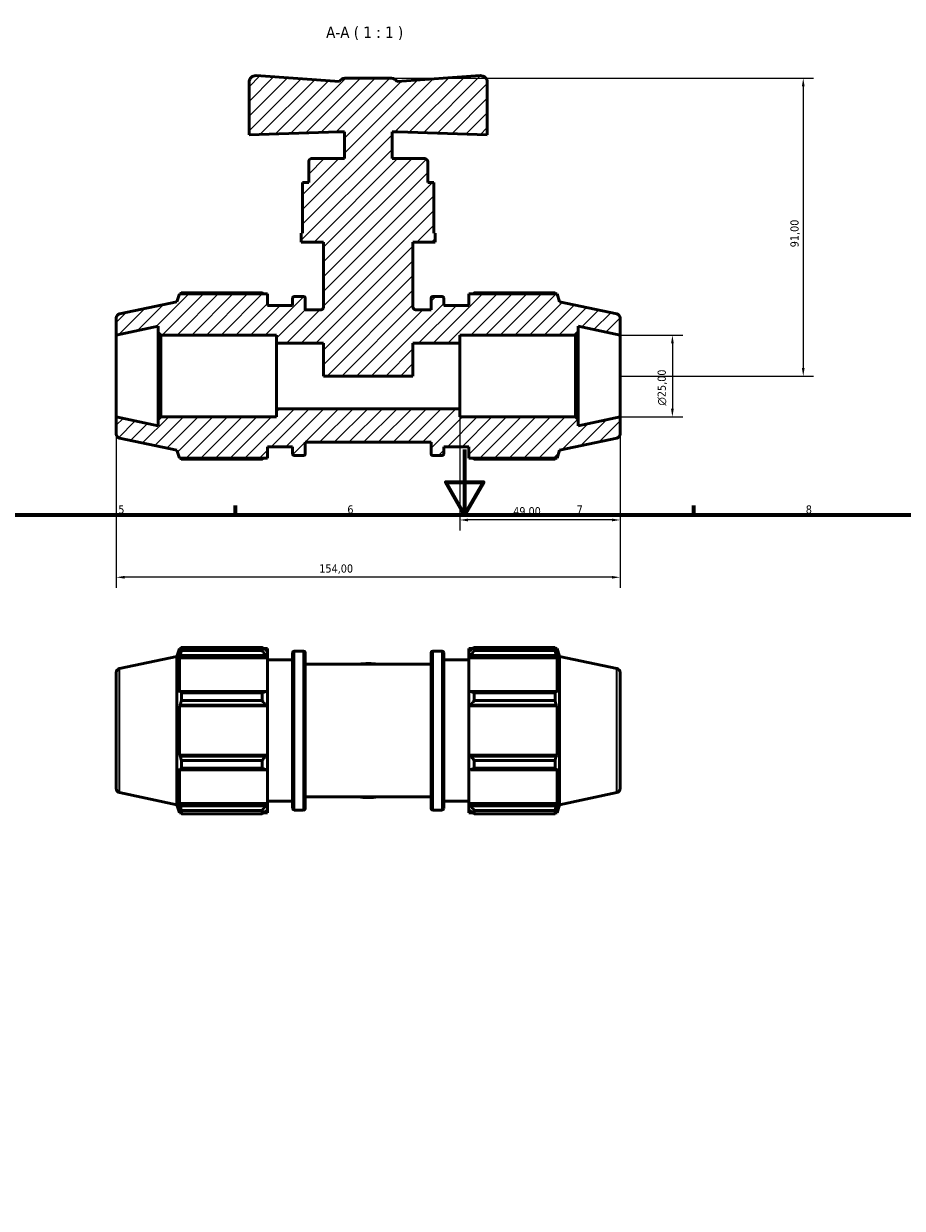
# Model space of a CAD drawing. Header units: millimetres. Extents: x 0 to 894, y 0 to 724.
# Tile 4 of 6: x 286 to 554, y 362 to 724. Entities that reach past the tile are written whole.
import ezdxf

# ---------------------------------------------------------------- set-up
doc = ezdxf.new("R2010")
doc.units = ezdxf.units.MM
for name, color, linetype, lineweight in [('Border (ISO)', 7, 'Continuous', 70), ('Dimension (ISO)', 7, 'Continuous', 25), ('Hatch (ISO)', 7, 'Continuous', 18), ('Symbol (ISO)', 7, 'Continuous', 25), ('Visible (ISO)', 7, 'Continuous', 50), ('Visible Narrow (ISO)', 7, 'Continuous', 35)]:
    doc.layers.add(name, color=color, linetype=linetype, lineweight=lineweight)
doc.styles.add('Label Text (ISO)', font='tahoma.ttf')
doc.styles.add('Note Text (ISO)', font='tahoma.ttf')
doc.dimstyles.new('Default (ISO)', dxfattribs={"dimtxt": 2.5, "dimasz": 2.5, "dimexe": 3.175, "dimexo": 0, "dimgap": 0.762, "dimtad": 1, "dimrnd": 1e-08, "dimzin": 0, "dimtxsty": 'Note Text (ISO)', "dimcen": 0.09, "dimdle": 10, "dimclrd": 256, "dimclre": 256, "dimclrt": 232, "dimazin": 0, "dimtfac": 1.40208, "dimtmove": 0, "dimatfit": 3, "dimfxl": 1, "dimtolj": 1, "dimtzin": 0, "dimlwd": -1, "dimlwe": -1, "dimarcsym": 0})

# ---------------------------------------------------------------- blocks, each defined once
blk = doc.blocks.new('Borders Default Border')
at = {"layer": 'Border (ISO)'}
for p, q in [((350.42, 574), (350.42, 576.9)), ((490.58, 574), (490.58, 576.9))]:
    blk.add_line(p, q, dxfattribs=at)
at = {"layer": 'Border (ISO)', "flags": 128}
for points in [[(420.5, 594), (420.5, 574), (414.73, 584), (426.27, 584), (420.5, 574)], [(20, 20), (20, 574), (821, 574), (821, 20), (20, 20)]]:
    blk.add_lwpolyline(points, dxfattribs=at)
at = {"layer": 'Border (ISO)', "color": 232, "true_color": 0xca0064, "char_height": 2.5, "attachment_point": 7, "style": 'Note Text (ISO)'}
for s, insert in [('5', (314.64, 574.35)), ('6', (384.66, 574.35)), ('7', (454.77, 574.4)), ('8', (524.81, 574.34))]:
    blk.add_mtext(s, dxfattribs=dict(at, insert=insert))
blk = doc.blocks.new('*D7')
at = {"layer": 'Defpoints', "color": 0, "transparency": 16777216}
for p in [(468.03, 628.93), (468.03, 603.93), (484.03, 603.93)]:
    blk.add_point(p, dxfattribs=at)
at = {"layer": 'Dimension (ISO)', "transparency": 16777216}
for p, q in [((468.03, 628.93), (487.21, 628.93)), ((484.03, 626.43), (484.03, 606.43)), ((468.03, 603.93), (487.21, 603.93))]:
    blk.add_line(p, q, dxfattribs=at)
for points in [[(483.61, 626.43), (484.45, 626.43), (484.03, 628.93)], [(483.61, 606.43), (484.45, 606.43), (484.03, 603.93)]]:
    blk.add_solid(points, dxfattribs=at)
at = {"layer": 'Dimension (ISO)', "color": 232, "true_color": 0xca0064, "transparency": 16777216, "insert": (479.51, 607.38), "char_height": 2.5, "attachment_point": 1, "rotation": 90, "style": 'Note Text (ISO)'}
blk.add_mtext('\\A1;\\fAIGDT|b0|i0;\\H2.5000;\\ln\\fTahoma|b0|i0;\\H2.5000;25,00', dxfattribs=at)
blk = doc.blocks.new('*D8')
at = {"layer": 'Defpoints', "color": 0, "transparency": 16777216}
for p in [(419.03, 606.43), (468.03, 603.93), (419.03, 572.43)]:
    blk.add_point(p, dxfattribs=at)
at = {"layer": 'Dimension (ISO)', "transparency": 16777216}
for p, q in [((419.03, 606.43), (419.03, 569.26)), ((468.03, 603.93), (468.03, 569.26)), ((465.53, 572.43), (421.53, 572.43))]:
    blk.add_line(p, q, dxfattribs=at)
for points in [[(421.53, 572.85), (421.53, 572.01), (419.03, 572.43)], [(465.53, 572.85), (465.53, 572.01), (468.03, 572.43)]]:
    blk.add_solid(points, dxfattribs=at)
at = {"layer": 'Dimension (ISO)', "color": 232, "true_color": 0xca0064, "transparency": 16777216, "insert": (435.36, 576.36), "char_height": 2.5, "attachment_point": 1, "style": 'Note Text (ISO)'}
blk.add_mtext('\\A1;49,00', dxfattribs=at)
blk = doc.blocks.new('*D9')
at = {"layer": 'Defpoints', "color": 0, "transparency": 16777216}
for p in [(398.13, 707.43), (468.03, 616.43), (524.03, 616.43)]:
    blk.add_point(p, dxfattribs=at)
at = {"layer": 'Dimension (ISO)', "transparency": 16777216}
for p, q in [((398.13, 707.43), (527.21, 707.43)), ((524.03, 704.93), (524.03, 618.93)), ((468.03, 616.43), (527.21, 616.43))]:
    blk.add_line(p, q, dxfattribs=at)
for points in [[(523.61, 704.93), (524.45, 704.93), (524.03, 707.43)], [(523.61, 618.93), (524.45, 618.93), (524.03, 616.43)]]:
    blk.add_solid(points, dxfattribs=at)
at = {"layer": 'Dimension (ISO)', "color": 232, "true_color": 0xca0064, "transparency": 16777216, "insert": (520.1, 655.78), "char_height": 2.5, "attachment_point": 1, "rotation": 90, "style": 'Note Text (ISO)'}
blk.add_mtext('\\A1;91,00', dxfattribs=at)
blk = doc.blocks.new('*D11')
at = {"layer": 'Defpoints', "color": 0, "transparency": 16777216}
for p in [(314.03, 603.93), (468.03, 603.93), (314.03, 554.92)]:
    blk.add_point(p, dxfattribs=at)
at = {"layer": 'Dimension (ISO)', "transparency": 16777216}
for p, q in [((314.03, 603.93), (314.03, 551.74)), ((468.03, 603.93), (468.03, 551.74)), ((465.53, 554.92), (316.53, 554.92))]:
    blk.add_line(p, q, dxfattribs=at)
for points in [[(316.53, 555.33), (316.53, 554.5), (314.03, 554.92)], [(465.53, 555.33), (465.53, 554.5), (468.03, 554.92)]]:
    blk.add_solid(points, dxfattribs=at)
at = {"layer": 'Dimension (ISO)', "color": 232, "true_color": 0xca0064, "transparency": 16777216, "insert": (376.08, 558.85), "char_height": 2.5, "attachment_point": 1, "style": 'Note Text (ISO)'}
blk.add_mtext('\\A1;154,00', dxfattribs=at)

msp = doc.modelspace()

# ---------------------------------------------------------------- hatches: boundary and pattern name
at = {"layer": 'Hatch (ISO)'}
h = msp.add_hatch(dxfattribs=at)
h.set_pattern_fill('ANSI31', color=256, scale=25.4, style=0)
h.set_pattern_definition([(45, (0, 0), (-2.245064, 2.245064), [])])
edge = h.paths.add_edge_path()
edge.add_ellipse((466.781, 598.693), major_axis=(0.26, -1.223), ratio=1, start_angle=0, end_angle=78)
edge.add_line((468.031, 598.693), (468.031, 603.931))
edge.add_line((468.031, 603.931), (455.198, 601.203))
edge.add_line((455.198, 601.203), (455.198, 603.181))
edge.add_line((455.198, 603.181), (454.448, 603.931))
edge.add_line((454.448, 603.931), (419.031, 603.931))
edge.add_line((419.031, 603.931), (419.031, 606.431))
edge.add_line((419.031, 606.431), (363.031, 606.431))
edge.add_line((363.031, 606.431), (363.031, 603.931))
edge.add_line((363.031, 603.931), (327.615, 603.931))
edge.add_line((327.615, 603.931), (326.865, 603.181))
edge.add_line((326.865, 603.181), (326.865, 601.203))
edge.add_line((326.865, 601.203), (314.031, 603.931))
edge.add_line((314.031, 603.931), (314.031, 598.693))
edge.add_ellipse((315.281, 598.693), major_axis=(-1.25, 0), ratio=1, start_angle=0, end_angle=78)
edge.add_line((315.021, 597.471), (332.511, 593.753))
edge.add_line((332.511, 593.753), (333.301, 591.321))
edge.add_line((333.301, 591.321), (360.231, 591.321))
edge.add_line((360.231, 591.321), (360.231, 594.831))
edge.add_line((360.231, 594.831), (367.931, 594.831))
edge.add_line((367.931, 594.831), (367.931, 592.631))
edge.add_ellipse((368.431, 592.631), major_axis=(-0.5, 0), ratio=1, start_angle=0, end_angle=90)
edge.add_line((368.431, 592.131), (371.281, 592.131))
edge.add_ellipse((371.281, 592.631), major_axis=(0, -0.5), ratio=1, start_angle=0, end_angle=90)
edge.add_line((371.781, 592.631), (371.781, 596.181))
edge.add_line((371.781, 596.181), (410.281, 596.181))
edge.add_line((410.281, 596.181), (410.281, 592.631))
edge.add_ellipse((410.781, 592.631), major_axis=(-0.5, 0), ratio=1, start_angle=0, end_angle=90)
edge.add_line((410.781, 592.131), (413.631, 592.131))
edge.add_ellipse((413.631, 592.631), major_axis=(0, -0.5), ratio=1, start_angle=0, end_angle=90)
edge.add_line((414.131, 592.631), (414.131, 594.831))
edge.add_line((414.131, 594.831), (421.831, 594.831))
edge.add_line((421.831, 594.831), (421.831, 591.321))
edge.add_line((421.831, 591.321), (448.761, 591.321))
edge.add_line((448.761, 591.321), (449.551, 593.753))
edge.add_line((449.551, 593.753), (467.041, 597.471))
edge = h.paths.add_edge_path()
edge.add_ellipse((466.781, 634.169), major_axis=(1.25, 0), ratio=1, start_angle=0, end_angle=78)
edge.add_line((467.041, 635.391), (449.551, 639.109))
edge.add_line((449.551, 639.109), (448.761, 641.541))
edge.add_line((448.761, 641.541), (421.831, 641.541))
edge.add_line((421.831, 641.541), (421.831, 638.031))
edge.add_line((421.831, 638.031), (414.131, 638.031))
edge.add_line((414.131, 638.031), (414.131, 640.231))
edge.add_ellipse((413.631, 640.231), major_axis=(0.5, 0), ratio=1, start_angle=0, end_angle=90)
edge.add_line((413.631, 640.731), (410.781, 640.731))
edge.add_ellipse((410.781, 640.231), major_axis=(0, 0.5), ratio=1, start_angle=0, end_angle=90)
edge.add_line((410.281, 640.231), (410.281, 636.681))
edge.add_line((410.281, 636.681), (405.591, 636.681))
edge.add_spline(control_points=[(405.591, 636.681), (405.53, 636.681), (405.469, 636.687), (405.349, 636.712), (405.291, 636.73), (405.126, 636.8), (405.027, 636.867), (404.86, 637.036), (404.794, 637.136), (404.704, 637.355), (404.681, 637.473), (404.681, 637.591)], knot_values=[-0.1433081, -0.1433081, -0.1433081, -0.1433081, -0.124977, -0.124977, -0.1066459, -0.1066459, -0.0710973, -0.0710973, -0.0355486, -0.0355486, 0, 0, 0, 0], degree=3, periodic=0)
edge.add_line((404.681, 637.591), (404.681, 657.381))
edge.add_line((404.681, 657.381), (411.506, 657.381))
edge.add_line((411.506, 657.381), (411.506, 660.111))
edge.add_line((411.506, 660.111), (411.097, 660.111))
edge.add_line((411.097, 660.111), (411.097, 675.581))
edge.add_line((411.097, 675.581), (409.231, 675.581))
edge.add_line((409.231, 675.581), (409.231, 681.951))
edge.add_ellipse((408.321, 681.951), major_axis=(0.91, 0), ratio=1, start_angle=0, end_angle=90)
edge.add_line((408.321, 682.861), (398.311, 682.861))
edge.add_line((398.311, 682.861), (398.311, 691.051))
edge.add_line((398.311, 691.051), (400.131, 691.051))
edge.add_line((400.131, 691.051), (427.431, 690.098))
edge.add_line((427.431, 690.098), (427.431, 706.24))
edge.add_ellipse((425.431, 706.24), major_axis=(2, 0), ratio=1, start_angle=0, end_angle=94)
edge.add_line((425.292, 708.235), (399.849, 706.456))
edge.add_ellipse((398.131, 705.431), major_axis=(1.718, 1.025), ratio=1, start_angle=0, end_angle=59.18321)
edge.add_line((398.131, 707.431), (383.931, 707.431))
edge.add_ellipse((383.931, 705.431), major_axis=(0, 2), ratio=1, start_angle=0, end_angle=59.18321)
edge.add_line((382.214, 706.456), (356.771, 708.235))
edge.add_ellipse((356.631, 706.24), major_axis=(0.14, 1.995), ratio=1, start_angle=0, end_angle=94)
edge.add_line((354.631, 706.24), (354.631, 690.098))
edge.add_line((354.631, 690.098), (381.931, 691.051))
edge.add_line((381.931, 691.051), (383.751, 691.051))
edge.add_line((383.751, 691.051), (383.751, 682.861))
edge.add_line((383.751, 682.861), (373.741, 682.861))
edge.add_ellipse((373.741, 681.951), major_axis=(0, 0.91), ratio=1, start_angle=0, end_angle=90)
edge.add_line((372.831, 681.951), (372.831, 675.581))
edge.add_line((372.831, 675.581), (370.966, 675.581))
edge.add_line((370.966, 675.581), (370.966, 660.111))
edge.add_line((370.966, 660.111), (370.556, 660.111))
edge.add_line((370.556, 660.111), (370.556, 657.381))
edge.add_line((370.556, 657.381), (377.381, 657.381))
edge.add_line((377.381, 657.381), (377.381, 637.591))
edge.add_spline(control_points=[(377.381, 637.591), (377.381, 637.53), (377.375, 637.469), (377.351, 637.349), (377.332, 637.291), (377.262, 637.125), (377.195, 637.027), (377.026, 636.86), (376.926, 636.794), (376.707, 636.704), (376.59, 636.681), (376.471, 636.681)], knot_values=[-0.1433081, -0.1433081, -0.1433081, -0.1433081, -0.124977, -0.124977, -0.1066459, -0.1066459, -0.0710973, -0.0710973, -0.0355486, -0.0355486, 0, 0, 0, 0], degree=3, periodic=0)
edge.add_line((376.471, 636.681), (371.781, 636.681))
edge.add_line((371.781, 636.681), (371.781, 640.231))
edge.add_ellipse((371.281, 640.231), major_axis=(0.5, 0), ratio=1, start_angle=0, end_angle=90)
edge.add_line((371.281, 640.731), (368.431, 640.731))
edge.add_ellipse((368.431, 640.231), major_axis=(0, 0.5), ratio=1, start_angle=0, end_angle=90)
edge.add_line((367.931, 640.231), (367.931, 638.031))
edge.add_line((367.931, 638.031), (360.231, 638.031))
edge.add_line((360.231, 638.031), (360.231, 641.541))
edge.add_line((360.231, 641.541), (333.301, 641.541))
edge.add_line((333.301, 641.541), (332.511, 639.109))
edge.add_line((332.511, 639.109), (315.021, 635.391))
edge.add_ellipse((315.281, 634.169), major_axis=(-0.26, 1.223), ratio=1, start_angle=0, end_angle=78)
edge.add_line((314.031, 634.169), (314.031, 628.931))
edge.add_line((314.031, 628.931), (326.865, 631.659))
edge.add_line((326.865, 631.659), (326.865, 629.681))
edge.add_line((326.865, 629.681), (327.615, 628.931))
edge.add_line((327.615, 628.931), (363.031, 628.931))
edge.add_line((363.031, 628.931), (363.031, 626.431))
edge.add_line((363.031, 626.431), (377.381, 626.431))
edge.add_line((377.381, 626.431), (377.381, 616.431))
edge.add_line((377.381, 616.431), (404.681, 616.431))
edge.add_line((404.681, 616.431), (404.681, 626.431))
edge.add_line((404.681, 626.431), (419.031, 626.431))
edge.add_line((419.031, 626.431), (419.031, 628.931))
edge.add_line((419.031, 628.931), (454.448, 628.931))
edge.add_line((454.448, 628.931), (455.198, 629.681))
edge.add_line((455.198, 629.681), (455.198, 631.659))
edge.add_line((455.198, 631.659), (468.031, 628.931))
edge.add_line((468.031, 628.931), (468.031, 634.169))

# ---------------------------------------------------------------- linework, layer by layer
at = {"layer": 'Visible (ISO)'}
for p, q in [((354.631, 706.24), (354.631, 690.098)), ((382.214, 706.456), (356.771, 708.235)), ((398.131, 707.431), (383.931, 707.431)), ((425.292, 708.235), (399.849, 706.456)), ((427.431, 690.098), (427.431, 706.24)), ((354.631, 690.098), (381.931, 691.051)), ((381.931, 691.051), (383.751, 691.051)), ((383.751, 691.051), (383.751, 682.861)), ((398.311, 682.861), (398.311, 691.051)), ((398.311, 691.051), (400.131, 691.051)), ((400.131, 691.051), (427.431, 690.098)), ((372.831, 681.951), (372.831, 675.581)), ((383.751, 682.861), (373.741, 682.861)), ((408.321, 682.861), (398.311, 682.861)), ((409.231, 675.581), (409.231, 681.951)), ((372.831, 675.581), (370.966, 675.581)), ((370.966, 675.581), (370.966, 660.111)), ((411.097, 675.581), (409.231, 675.581)), ((411.097, 660.111), (411.097, 675.581)), ((370.966, 660.111), (370.556, 660.111)), ((370.556, 660.111), (370.556, 657.381)), ((411.506, 660.111), (411.097, 660.111)), ((411.506, 657.381), (411.506, 660.111)), ((370.556, 657.381), (377.381, 657.381)), ((377.381, 657.381), (377.381, 637.591)), ((404.681, 637.591), (404.681, 657.381)), ((404.681, 657.381), (411.506, 657.381)), ((333.301, 641.541), (332.511, 639.109)), ((360.231, 641.541), (333.301, 641.541)), ((358.611, 641.836), (333.916, 641.836)), ((360.231, 638.031), (360.231, 641.541)), ((448.761, 641.541), (421.831, 641.541)), ((421.831, 641.541), (421.831, 638.031)), ((448.147, 641.836), (423.451, 641.836)), ((449.551, 639.109), (448.761, 641.541)), ((332.511, 639.109), (315.021, 635.391)), ((367.931, 638.031), (360.231, 638.031)), ((367.931, 640.231), (367.931, 638.031)), ((371.281, 640.731), (368.431, 640.731)), ((371.781, 636.681), (371.781, 640.231)), ((410.281, 640.231), (410.281, 636.681)), ((413.631, 640.731), (410.781, 640.731)), ((414.131, 638.031), (414.131, 640.231)), ((421.831, 638.031), (414.131, 638.031)), ((467.041, 635.391), (449.551, 639.109)), ((314.031, 634.169), (314.031, 628.931)), ((376.471, 636.681), (371.781, 636.681)), ((410.281, 636.681), (405.591, 636.681)), ((468.031, 628.931), (468.031, 634.169)), ((314.031, 628.931), (326.865, 631.659)), ((326.865, 631.659), (326.865, 629.681)), ((455.198, 629.681), (455.198, 631.659)), ((455.198, 631.659), (468.031, 628.931)), ((314.031, 603.931), (314.031, 628.931)), ((326.865, 629.681), (327.615, 628.931)), ((326.865, 629.681), (326.865, 603.181)), ((327.615, 628.931), (363.031, 628.931)), ((327.615, 603.931), (327.615, 628.931)), ((363.031, 628.931), (363.031, 626.431)), ((363.031, 626.431), (377.381, 626.431)), ((363.031, 606.431), (363.031, 626.431)), ((377.381, 626.431), (377.381, 616.431)), ((404.681, 616.431), (404.681, 626.431)), ((404.681, 626.431), (419.031, 626.431)), ((419.031, 626.431), (419.031, 628.931)), ((419.031, 628.931), (454.448, 628.931)), ((419.031, 606.431), (419.031, 626.431)), ((454.448, 628.931), (455.198, 629.681)), ((454.448, 628.931), (454.448, 603.931)), ((455.198, 603.181), (455.198, 629.681)), ((468.031, 603.931), (468.031, 628.931)), ((377.381, 616.431), (404.681, 616.431)), ((419.031, 606.431), (363.031, 606.431)), ((363.031, 606.431), (363.031, 603.931)), ((419.031, 603.931), (419.031, 606.431)), ((326.865, 601.203), (314.031, 603.931)), ((314.031, 603.931), (314.031, 598.693)), ((327.615, 603.931), (326.865, 603.181)), ((326.865, 603.181), (326.865, 601.203)), ((363.031, 603.931), (327.615, 603.931)), ((454.448, 603.931), (419.031, 603.931)), ((455.198, 603.181), (454.448, 603.931)), ((468.031, 603.931), (455.198, 601.203)), ((455.198, 601.203), (455.198, 603.181)), ((468.031, 598.693), (468.031, 603.931)), ((315.021, 597.471), (332.511, 593.753)), ((449.551, 593.753), (467.041, 597.471)), ((360.231, 591.321), (360.231, 594.831)), ((360.231, 594.831), (367.931, 594.831)), ((367.931, 594.831), (367.931, 592.631)), ((371.781, 592.631), (371.781, 596.181)), ((371.781, 596.181), (410.281, 596.181)), ((410.281, 596.181), (410.281, 592.631)), ((414.131, 592.631), (414.131, 594.831)), ((414.131, 594.831), (421.831, 594.831)), ((421.831, 594.831), (421.831, 591.321)), ((332.511, 593.753), (333.301, 591.321)), ((333.301, 591.321), (360.231, 591.321)), ((333.916, 591.026), (358.611, 591.026)), ((368.431, 592.131), (371.281, 592.131)), ((410.781, 592.131), (413.631, 592.131)), ((421.831, 591.321), (448.761, 591.321)), ((423.451, 591.026), (448.147, 591.026)), ((448.761, 591.321), (449.551, 593.753)), ((332.511, 530.749), (333.301, 533.181)), ((333.301, 533.181), (333.301, 532.019)), ((333.301, 533.181), (333.763, 533.181)), ((333.565, 532.792), (333.301, 532.019)), ((333.916, 532.5), (333.916, 533.476)), ((333.916, 533.476), (358.611, 533.476)), ((358.611, 532.5), (333.916, 532.5)), ((358.611, 532.5), (358.611, 533.476)), ((359.082, 533.181), (360.231, 533.181)), ((360.231, 532.276), (359.691, 532.792)), ((360.231, 532.276), (360.231, 533.181)), ((360.231, 532.276), (360.231, 530.583)), ((368.431, 532.371), (371.281, 532.371)), ((410.781, 532.371), (413.631, 532.371)), ((421.831, 533.181), (421.831, 532.276)), ((421.831, 533.181), (422.981, 533.181)), ((422.371, 532.792), (421.831, 532.276)), ((421.831, 530.583), (421.831, 532.276)), ((423.451, 533.476), (423.451, 532.5)), ((423.451, 533.476), (448.147, 533.476)), ((448.147, 532.5), (423.451, 532.5)), ((448.147, 532.5), (448.147, 533.476)), ((448.3, 533.181), (448.761, 533.181)), ((448.761, 532.019), (448.498, 532.792)), ((448.761, 532.019), (448.761, 533.181)), ((449.551, 530.749), (448.761, 533.181)), ((315.021, 527.032), (332.511, 530.749)), ((332.511, 485.393), (332.511, 530.749)), ((333.301, 530.344), (333.565, 531.062)), ((360.231, 530.344), (333.301, 530.344)), ((333.301, 530.344), (333.301, 519.666)), ((333.565, 531.062), (359.691, 531.062)), ((359.691, 531.062), (360.231, 530.583)), ((360.231, 530.583), (360.231, 530.344)), ((360.231, 519.79), (360.231, 530.344)), ((360.231, 529.671), (367.931, 529.671)), ((367.931, 484.271), (367.931, 531.871)), ((371.781, 531.871), (371.781, 484.271)), ((410.281, 484.271), (410.281, 531.871)), ((414.131, 531.871), (414.131, 484.271)), ((414.131, 529.671), (421.831, 529.671)), ((421.831, 530.583), (422.371, 531.062)), ((421.831, 530.344), (421.831, 530.583)), ((421.831, 530.344), (421.831, 519.79)), ((421.831, 530.344), (448.761, 530.344)), ((422.371, 531.062), (448.498, 531.062)), ((448.498, 531.062), (448.761, 530.344)), ((448.761, 519.666), (448.761, 530.344)), ((449.551, 485.393), (449.551, 530.749)), ((467.041, 527.032), (449.551, 530.749)), ((314.031, 525.809), (314.031, 490.333)), ((371.781, 528.321), (410.281, 528.321)), ((468.031, 525.809), (468.031, 490.333)), ((333.565, 520.04), (333.301, 519.666)), ((359.691, 520.04), (333.565, 520.04)), ((333.916, 517.214), (333.916, 519.571)), ((333.916, 519.571), (358.611, 519.571)), ((358.611, 517.214), (358.611, 519.571)), ((360.231, 519.79), (359.691, 520.04)), ((360.231, 519.79), (360.231, 515.703)), ((422.371, 520.04), (421.831, 519.79)), ((421.831, 515.703), (421.831, 519.79)), ((448.498, 520.04), (422.371, 520.04)), ((423.451, 519.571), (423.451, 517.214)), ((423.451, 519.571), (448.147, 519.571)), ((448.147, 517.214), (448.147, 519.571)), ((448.761, 519.666), (448.498, 520.04)), ((333.301, 515.622), (333.565, 515.865)), ((360.231, 515.622), (333.301, 515.622)), ((333.301, 515.622), (333.301, 500.52)), ((333.565, 515.865), (359.691, 515.865)), ((358.611, 517.214), (333.916, 517.214)), ((359.691, 515.865), (360.231, 515.703)), ((360.231, 515.703), (360.231, 515.622)), ((360.231, 500.52), (360.231, 515.622)), ((421.831, 515.703), (422.371, 515.865)), ((421.831, 515.622), (421.831, 515.703)), ((421.831, 515.622), (421.831, 500.52)), ((421.831, 515.622), (448.761, 515.622)), ((422.371, 515.865), (448.498, 515.865)), ((448.147, 517.214), (423.451, 517.214)), ((448.498, 515.865), (448.761, 515.622)), ((448.761, 500.52), (448.761, 515.622)), ((333.565, 500.277), (333.301, 500.52)), ((360.231, 500.52), (333.301, 500.52)), ((359.691, 500.277), (333.565, 500.277)), ((360.231, 500.439), (359.691, 500.277)), ((360.231, 500.52), (360.231, 500.439)), ((360.231, 500.439), (360.231, 496.352)), ((421.831, 500.439), (421.831, 500.52)), ((421.831, 500.52), (448.761, 500.52)), ((421.831, 496.352), (421.831, 500.439)), ((422.371, 500.277), (421.831, 500.439)), ((448.498, 500.277), (422.371, 500.277)), ((448.761, 500.52), (448.498, 500.277)), ((333.301, 496.477), (333.565, 496.103)), ((333.301, 496.477), (333.301, 485.798)), ((333.565, 496.103), (359.691, 496.103)), ((333.916, 496.572), (333.916, 498.929)), ((333.916, 498.929), (358.611, 498.929)), ((358.611, 496.572), (333.916, 496.572)), ((358.611, 496.572), (358.611, 498.929)), ((359.691, 496.103), (360.231, 496.352)), ((360.231, 485.798), (360.231, 496.352)), ((421.831, 496.352), (422.371, 496.103)), ((421.831, 496.352), (421.831, 485.798)), ((422.371, 496.103), (448.498, 496.103)), ((423.451, 498.929), (423.451, 496.572)), ((423.451, 498.929), (448.147, 498.929)), ((448.147, 496.572), (423.451, 496.572)), ((448.147, 496.572), (448.147, 498.929)), ((448.498, 496.103), (448.761, 496.477)), ((448.761, 485.798), (448.761, 496.477)), ((315.021, 489.111), (332.511, 485.393)), ((467.041, 489.111), (449.551, 485.393)), ((332.511, 485.393), (333.301, 482.961)), ((333.565, 485.08), (333.301, 485.798)), ((360.231, 485.798), (333.301, 485.798)), ((360.231, 485.559), (359.691, 485.08)), ((360.231, 486.471), (367.931, 486.471)), ((360.231, 485.798), (360.231, 485.559)), ((360.231, 485.559), (360.231, 483.866)), ((371.781, 487.821), (410.281, 487.821)), ((414.131, 486.471), (421.831, 486.471)), ((421.831, 485.559), (421.831, 485.798)), ((421.831, 485.798), (448.761, 485.798)), ((421.831, 483.866), (421.831, 485.559)), ((422.371, 485.08), (421.831, 485.559)), ((448.761, 485.798), (448.498, 485.08)), ((449.551, 485.393), (448.761, 482.961)), ((333.301, 484.123), (333.565, 483.351)), ((333.301, 484.123), (333.301, 482.961)), ((333.301, 482.961), (333.763, 482.961)), ((359.691, 485.08), (333.565, 485.08)), ((333.916, 482.666), (333.916, 483.642)), ((333.916, 483.642), (358.611, 483.642)), ((358.611, 482.666), (333.916, 482.666)), ((358.611, 482.666), (358.611, 483.642)), ((359.082, 482.961), (360.231, 482.961)), ((359.691, 483.351), (360.231, 483.866)), ((360.231, 482.961), (360.231, 483.866)), ((368.431, 483.771), (371.281, 483.771)), ((410.781, 483.771), (413.631, 483.771)), ((421.831, 483.866), (422.371, 483.351)), ((421.831, 483.866), (421.831, 482.961)), ((421.831, 482.961), (422.981, 482.961)), ((448.498, 485.08), (422.371, 485.08)), ((423.451, 483.642), (423.451, 482.666)), ((423.451, 483.642), (448.147, 483.642)), ((448.147, 482.666), (423.451, 482.666)), ((448.147, 482.666), (448.147, 483.642)), ((448.3, 482.961), (448.761, 482.961)), ((448.498, 483.351), (448.761, 484.123)), ((448.761, 482.961), (448.761, 484.123))]:
    msp.add_line(p, q, dxfattribs=at)
for centre, radius, start, end in [((356.631, 706.24), 2, 86, 180), ((383.931, 705.431), 2, 90, 149.18321), ((398.131, 705.431), 2, 30.81679, 90), ((425.431, 706.24), 2, 0, 94), ((373.741, 681.951), 0.91, 90, 180), ((408.321, 681.951), 0.91, 0, 90), ((368.431, 640.231), 0.5, 90, 180), ((371.281, 640.231), 0.5, 0, 90), ((410.781, 640.231), 0.5, 90, 180), ((413.631, 640.231), 0.5, 0, 90), ((315.281, 634.169), 1.25, 102, 180), ((466.781, 634.169), 1.25, 0, 78), ((315.281, 598.693), 1.25, 180, 258), ((466.781, 598.693), 1.25, 282, 0), ((368.431, 592.631), 0.5, 180, 270), ((371.281, 592.631), 0.5, 270, 0), ((410.781, 592.631), 0.5, 180, 270), ((413.631, 592.631), 0.5, 270, 0), ((368.431, 531.871), 0.5, 90, 180), ((371.281, 531.871), 0.5, 0, 90), ((410.781, 531.871), 0.5, 90, 180), ((413.631, 531.871), 0.5, 0, 90), ((315.281, 525.809), 1.25, 102, 180), ((391.031, 508.071), 20.475, 81.49811, 98.50189), ((466.781, 525.809), 1.25, 0, 78), ((315.281, 490.333), 1.25, 180, 258), ((466.781, 490.333), 1.25, 282, 0), ((391.031, 508.071), 20.475, 261.49811, 278.50189), ((368.431, 484.271), 0.5, 180, 270), ((371.281, 484.271), 0.5, 270, 0), ((410.781, 484.271), 0.5, 180, 270), ((413.631, 484.271), 0.5, 270, 0)]:
    msp.add_arc(centre, radius, start, end, dxfattribs=at)
for points, weights in [([(333.916, 641.836), (333.838, 641.687), (333.763, 641.541)], [1, 1.0008071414, 1.00146653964]), ([(358.611, 641.836), (358.85, 641.687), (359.082, 641.541)], [1.0167739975, 1.0146893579, 1.01245896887]), ([(422.981, 641.541), (423.212, 641.687), (423.451, 641.836)], [1.01245896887, 1.0146893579, 1.0167739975]), ([(448.3, 641.541), (448.225, 641.687), (448.147, 641.836)], [1.00146653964, 1.0008071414, 1]), ([(333.763, 591.321), (333.838, 591.175), (333.916, 591.026)], [1.00146653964, 1.0008071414, 1]), ([(359.082, 591.321), (358.85, 591.175), (358.611, 591.026)], [1.01245896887, 1.0146893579, 1.0167739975]), ([(423.451, 591.026), (423.212, 591.175), (422.981, 591.321)], [1.0167739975, 1.0146893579, 1.01245896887]), ([(448.147, 591.026), (448.225, 591.175), (448.3, 591.321)], [1, 1.0008071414, 1.00146653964]), ([(333.565, 532.792), (333.733, 533.127), (333.916, 533.476)], [1.00297754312, 1.0018966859, 1]), ([(333.916, 532.5), (333.733, 531.767), (333.565, 531.062)], [1, 1.0018966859, 1.00297754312]), ([(359.691, 532.792), (359.173, 533.127), (358.611, 533.476)], [1.00621565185, 1.01189415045, 1.0167739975]), ([(358.611, 532.5), (359.173, 531.767), (359.691, 531.062)], [1.0167739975, 1.01189415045, 1.00621565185]), ([(423.451, 533.476), (422.89, 533.127), (422.371, 532.792)], [1.0167739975, 1.01189415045, 1.00621565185]), ([(422.371, 531.062), (422.89, 531.767), (423.451, 532.5)], [1.00621565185, 1.01189415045, 1.0167739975]), ([(448.147, 533.476), (448.329, 533.127), (448.498, 532.792)], [1, 1.0018966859, 1.00297754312]), ([(448.498, 531.062), (448.329, 531.767), (448.147, 532.5)], [1.00297754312, 1.0018966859, 1]), ([(333.565, 520.04), (333.733, 519.81), (333.916, 519.571)], [1.00297754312, 1.0018966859, 1]), ([(359.691, 520.04), (359.173, 519.81), (358.611, 519.571)], [1.00621565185, 1.01189415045, 1.0167739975]), ([(423.451, 519.571), (422.89, 519.81), (422.371, 520.04)], [1.0167739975, 1.01189415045, 1.00621565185]), ([(448.147, 519.571), (448.329, 519.81), (448.498, 520.04)], [1, 1.0018966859, 1.00297754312]), ([(333.916, 517.214), (333.733, 516.526), (333.565, 515.865)], [1, 1.0018966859, 1.00297754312]), ([(358.611, 517.214), (359.173, 516.526), (359.691, 515.865)], [1.0167739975, 1.01189415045, 1.00621565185]), ([(422.371, 515.865), (422.89, 516.526), (423.451, 517.214)], [1.00621565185, 1.01189415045, 1.0167739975]), ([(448.498, 515.865), (448.329, 516.526), (448.147, 517.214)], [1.00297754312, 1.0018966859, 1]), ([(333.565, 500.277), (333.733, 499.617), (333.916, 498.929)], [1.00297754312, 1.0018966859, 1]), ([(359.691, 500.277), (359.173, 499.617), (358.611, 498.929)], [1.00621565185, 1.01189415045, 1.0167739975]), ([(423.451, 498.929), (422.89, 499.617), (422.371, 500.277)], [1.0167739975, 1.01189415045, 1.00621565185]), ([(448.147, 498.929), (448.329, 499.617), (448.498, 500.277)], [1, 1.0018966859, 1.00297754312]), ([(333.916, 496.572), (333.733, 496.332), (333.565, 496.103)], [1, 1.0018966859, 1.00297754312]), ([(358.611, 496.572), (359.173, 496.332), (359.691, 496.103)], [1.0167739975, 1.01189415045, 1.00621565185]), ([(422.371, 496.103), (422.89, 496.332), (423.451, 496.572)], [1.00621565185, 1.01189415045, 1.0167739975]), ([(448.498, 496.103), (448.329, 496.332), (448.147, 496.572)], [1.00297754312, 1.0018966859, 1]), ([(333.565, 485.08), (333.733, 484.376), (333.916, 483.642)], [1.00297754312, 1.0018966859, 1]), ([(333.916, 482.666), (333.733, 483.015), (333.565, 483.351)], [1, 1.0018966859, 1.00297754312]), ([(359.691, 485.08), (359.173, 484.376), (358.611, 483.642)], [1.00621565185, 1.01189415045, 1.0167739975]), ([(358.611, 482.666), (359.173, 483.015), (359.691, 483.351)], [1.0167739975, 1.01189415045, 1.00621565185]), ([(423.451, 483.642), (422.89, 484.376), (422.371, 485.08)], [1.0167739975, 1.01189415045, 1.00621565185]), ([(422.371, 483.351), (422.89, 483.015), (423.451, 482.666)], [1.00621565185, 1.01189415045, 1.0167739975]), ([(448.147, 483.642), (448.329, 484.376), (448.498, 485.08)], [1, 1.0018966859, 1.00297754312]), ([(448.498, 483.351), (448.329, 483.015), (448.147, 482.666)], [1.00297754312, 1.0018966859, 1])]:
    msp.add_rational_spline(points, weights, degree=2, dxfattribs=at)
for points in [[(377.381, 637.591), (377.381, 637.53), (377.375, 637.469), (377.351, 637.349), (377.332, 637.291), (377.262, 637.125), (377.195, 637.027), (377.026, 636.86), (376.926, 636.794), (376.707, 636.704), (376.59, 636.681), (376.471, 636.681)], [(405.591, 636.681), (405.53, 636.681), (405.469, 636.687), (405.349, 636.712), (405.291, 636.73), (405.126, 636.8), (405.027, 636.867), (404.86, 637.036), (404.794, 637.136), (404.704, 637.355), (404.681, 637.473), (404.681, 637.591)]]:
    msp.add_open_spline(points, degree=3, knots=[-0.14330809, -0.14330809, -0.14330809, -0.14330809, -0.12497701, -0.12497701, -0.10664594, -0.10664594, -0.07109729, -0.07109729, -0.03554865, -0.03554865, 0, 0, 0, 0], dxfattribs=at)
at = {"layer": 'Visible Narrow (ISO)'}
for p, q in [((368.431, 532.072), (368.431, 484.07)), ((371.281, 484.07), (371.281, 532.072)), ((410.781, 532.072), (410.781, 484.07)), ((413.631, 484.07), (413.631, 532.072)), ((315.021, 489.344), (315.021, 526.798)), ((467.041, 489.344), (467.041, 526.798))]:
    msp.add_line(p, q, dxfattribs=at)

# ---------------------------------------------------------------- block references
msp.add_blockref('Borders Default Border', (0, 0))

# ---------------------------------------------------------------- texts
at = {"layer": 'Symbol (ISO)', "insert": (378.169, 719.113), "char_height": 3.5, "attachment_point": 7, "style": 'Label Text (ISO)'}
msp.add_mtext('A-A ( 1 : 1 )', dxfattribs=at)

# ---------------------------------------------------------------- dimensions: what is measured, and where the dimension line sits
at = {"layer": 'Dimension (ISO)'}
for base, p1, p2, angle, picture, middle in [((524.031, 616.431), (398.131, 707.431), (468.031, 616.431), 90, '*D9', (524.031, 659.931)), ((419.031, 572.431), (468.031, 603.931), (419.031, 606.431), 180, '*D8', (439.531, 572.431)), ((314.031, 554.917), (468.031, 603.931), (314.031, 603.931), 180, '*D11', (381.031, 554.917))]:
    dim = msp.add_linear_dim(base=base, p1=p1, p2=p2, angle=angle, dimstyle='Default (ISO)', override={"dimdec": 2, "dimtp": 0, "dimtm": 0, "dimtdec": 2, "dimtofl": 0, "dimatfit": 1}, dxfattribs=at)
    dim.commit()
    dim.dimension.update_dxf_attribs({"geometry": picture, "text_midpoint": middle, "dimtype": 160})
dim = msp.add_linear_dim(base=(484.031, 603.931), p1=(468.031, 628.931), p2=(468.031, 603.931), angle=90, text='\\fAIGDT|b0|i0;\\H2.5000;\\ln\\fTahoma|b0|i0;\\H2.5000;<>', dimstyle='Default (ISO)', override={"dimdec": 2, "dimtp": 0, "dimtm": 0, "dimtdec": 2, "dimtofl": 0, "dimatfit": 1}, dxfattribs=at)
dim.commit()
dim.dimension.update_dxf_attribs({"geometry": '*D7', "text_midpoint": (484.031, 612.931), "dimtype": 160})

doc.saveas('drawing.dxf')
